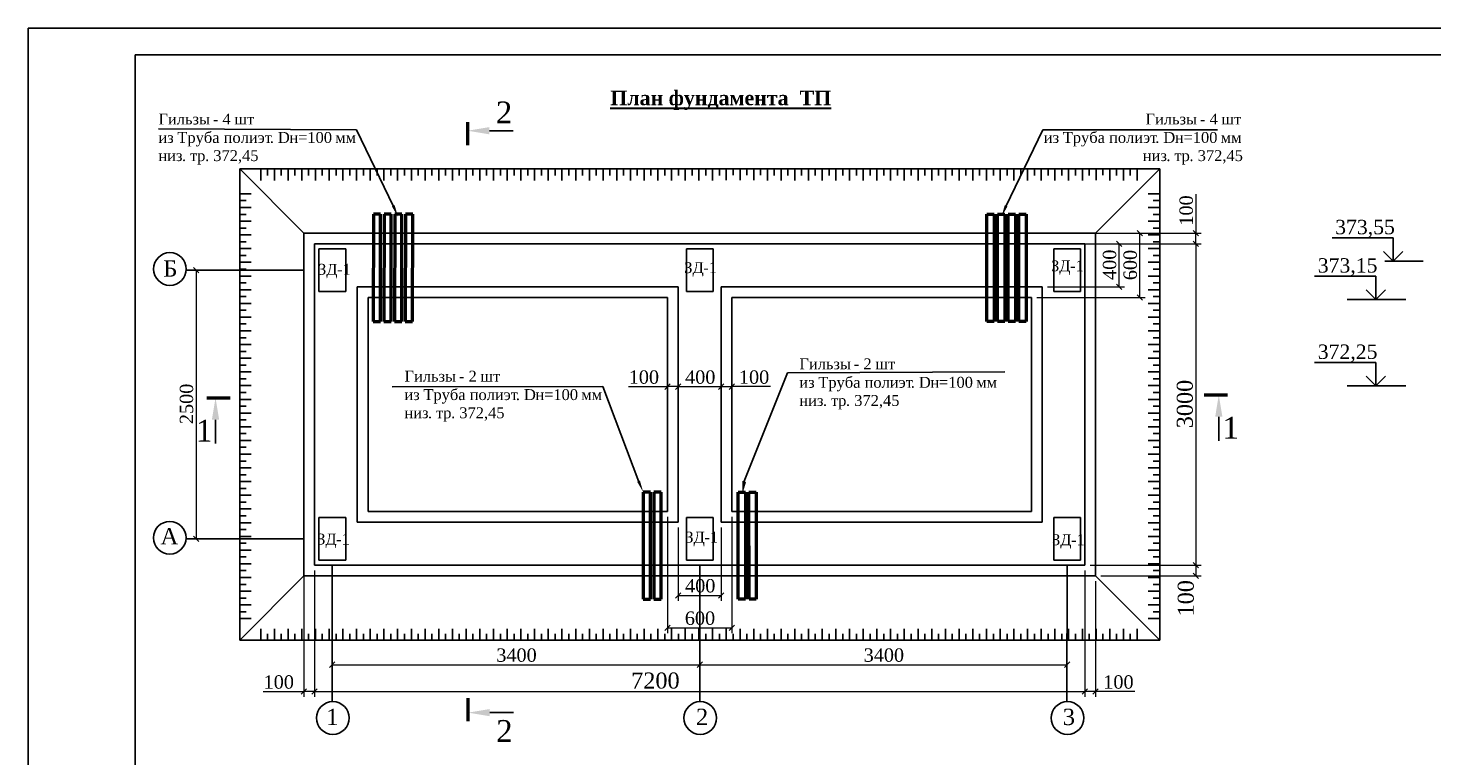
# Model space of a CAD drawing. Extents: x 352696 to 405256, y 4162769 to 4241487.
# Tile 16 of 149: x 403955 to 404217, y 4239389 to 4239525. Entities that reach past the tile are written whole.
import ezdxf

# ---------------------------------------------------------------- set-up
doc = ezdxf.new("R2010")
doc.units = 0
doc.header["$LTSCALE"] = 0.5
doc.header["$MEASUREMENT"] = 0
doc.layers.add('line', color=7, linetype='Continuous')
doc.layers.add('Линия 25', color=7, linetype='Continuous', lineweight=25)
doc.styles.add('MtXpl_Times_New_Roma', font='timesbd.ttf')
doc.styles.add('TIMES', font='times.ttf')

# ---------------------------------------------------------------- blocks, each defined once
blk = doc.blocks.new('А2-1')
at = {"lineweight": 25}
for points in [[(-7046659, 3124428), (-6987259, 3124428), (-6987259, 3082428), (-7046659, 3082428)], [(-7044659, 3123928), (-6987759, 3123928), (-6987759, 3082928), (-7044659, 3082928)]]:
    blk.add_lwpolyline(points, close=True, dxfattribs=at)

msp = doc.modelspace()

# ---------------------------------------------------------------- linework, layer by layer
at = {"color": 7}
for p, q in [((404016.452, 4239506.0533), (403979.4297, 4239506.2671)), ((404023.3668, 4239491.7258), (404016.452, 4239506.0533)), ((404041.2957, 4239505.9085), (404045.7571, 4239505.9085)), ((404137.8392, 4239491.7258), (404144.7541, 4239506.0533)), ((404144.7541, 4239506.0533), (404177.3967, 4239506.0533)), ((403998.5408, 4239498.7891), (403998.5408, 4239496.6364)), ((403999.8207, 4239498.7891), (403999.8207, 4239497.572)), ((404001.1006, 4239498.7891), (404001.1006, 4239496.6364)), ((404002.3805, 4239498.7891), (404002.3805, 4239497.572)), ((404003.6604, 4239498.7891), (404003.6604, 4239496.6364)), ((404004.9402, 4239498.7891), (404004.9402, 4239497.572)), ((404006.2201, 4239498.7891), (404006.2201, 4239496.6364)), ((404007.5, 4239498.7891), (404007.5, 4239497.572)), ((404008.7799, 4239498.7891), (404008.7799, 4239496.6364)), ((404010.0598, 4239498.7891), (404010.0598, 4239497.572)), ((404011.3397, 4239498.7891), (404011.3397, 4239496.6364)), ((404012.6196, 4239498.7891), (404012.6196, 4239497.572)), ((404013.8994, 4239498.7891), (404013.8994, 4239496.6364)), ((404015.1793, 4239498.7891), (404015.1793, 4239497.572)), ((404016.4592, 4239498.7891), (404016.4592, 4239496.6364)), ((404017.7391, 4239498.7891), (404017.7391, 4239497.572)), ((404019.019, 4239498.7891), (404019.019, 4239496.6364)), ((404020.2989, 4239498.7891), (404020.2989, 4239497.572)), ((404021.5787, 4239498.7891), (404021.5787, 4239496.6364)), ((404022.8586, 4239498.7891), (404022.8586, 4239497.572)), ((404024.1385, 4239498.7891), (404024.1385, 4239496.6364)), ((404025.4184, 4239498.7891), (404025.4184, 4239497.572)), ((404026.6983, 4239498.7891), (404026.6983, 4239496.6364)), ((404027.9782, 4239498.7891), (404027.9782, 4239497.572)), ((404029.2581, 4239498.7891), (404029.2581, 4239496.6364)), ((404030.5379, 4239498.7891), (404030.5379, 4239497.572)), ((404031.8178, 4239498.7891), (404031.8178, 4239496.6364)), ((404033.0977, 4239498.7891), (404033.0977, 4239497.572)), ((404034.3776, 4239498.7891), (404034.3776, 4239496.6364)), ((404035.6575, 4239498.7891), (404035.6575, 4239497.572)), ((404036.9374, 4239498.7891), (404036.9374, 4239496.6364)), ((404038.2173, 4239498.7891), (404038.2173, 4239497.572)), ((404039.4971, 4239498.7891), (404039.4971, 4239496.6364)), ((404040.777, 4239498.7891), (404040.777, 4239497.572)), ((404042.0569, 4239498.7891), (404042.0569, 4239496.6364)), ((404043.3368, 4239498.7891), (404043.3368, 4239497.572)), ((404044.6167, 4239498.7891), (404044.6167, 4239496.6364)), ((404045.8966, 4239498.7891), (404045.8966, 4239497.572)), ((404047.1765, 4239498.7891), (404047.1765, 4239496.6364)), ((404048.4563, 4239498.7891), (404048.4563, 4239497.572)), ((404049.7362, 4239498.7891), (404049.7362, 4239496.6364)), ((404051.0161, 4239498.7891), (404051.0161, 4239497.572)), ((404052.296, 4239498.7891), (404052.296, 4239496.6364)), ((404053.5759, 4239498.7891), (404053.5759, 4239497.572)), ((404054.8558, 4239498.7891), (404054.8558, 4239496.6364)), ((404056.1356, 4239498.7891), (404056.1356, 4239497.572)), ((404057.4155, 4239498.7891), (404057.4155, 4239496.6364)), ((404058.6954, 4239498.7891), (404058.6954, 4239497.572)), ((404059.9753, 4239498.7891), (404059.9753, 4239496.6364)), ((404061.2552, 4239498.7891), (404061.2552, 4239497.572)), ((404062.5351, 4239498.7891), (404062.5351, 4239496.6364)), ((404063.815, 4239498.7891), (404063.815, 4239497.572)), ((404065.0948, 4239498.7891), (404065.0948, 4239496.6364)), ((404066.3747, 4239498.7891), (404066.3747, 4239497.572)), ((404067.6546, 4239498.7891), (404067.6546, 4239496.6364)), ((404068.9345, 4239498.7891), (404068.9345, 4239497.572)), ((404070.2144, 4239498.7891), (404070.2144, 4239496.6364)), ((404071.4943, 4239498.7891), (404071.4943, 4239497.572)), ((404072.7742, 4239498.7891), (404072.7742, 4239496.6364)), ((404074.054, 4239498.7891), (404074.054, 4239497.572)), ((404075.3339, 4239498.7891), (404075.3339, 4239496.6364)), ((404076.6138, 4239498.7891), (404076.6138, 4239497.572)), ((404077.8937, 4239498.7891), (404077.8937, 4239496.6364)), ((404079.1736, 4239498.7891), (404079.1736, 4239497.572)), ((404080.4535, 4239498.7891), (404080.4535, 4239496.6364)), ((404081.7334, 4239498.7891), (404081.7334, 4239497.572)), ((404083.0132, 4239498.7891), (404083.0132, 4239496.6364)), ((404084.2931, 4239498.7891), (404084.2931, 4239497.572)), ((404085.573, 4239498.8108), (404085.573, 4239496.6582)), ((404086.8529, 4239498.8108), (404086.8529, 4239497.5938)), ((404088.1328, 4239498.8108), (404088.1328, 4239496.6582)), ((404089.4127, 4239498.8108), (404089.4127, 4239497.5938)), ((404090.6925, 4239498.8108), (404090.6925, 4239496.6582)), ((404091.9724, 4239498.8108), (404091.9724, 4239497.5938)), ((404093.2523, 4239498.7891), (404093.2523, 4239496.6364)), ((404094.5322, 4239498.7891), (404094.5322, 4239497.572)), ((404095.8121, 4239498.7891), (404095.8121, 4239496.6364)), ((404097.092, 4239498.7891), (404097.092, 4239497.572)), ((404098.3719, 4239498.7891), (404098.3719, 4239496.6364)), ((404099.6517, 4239498.7891), (404099.6517, 4239497.572)), ((404100.9316, 4239498.7891), (404100.9316, 4239496.6364)), ((404102.2115, 4239498.7891), (404102.2115, 4239497.572)), ((404103.4914, 4239498.7891), (404103.4914, 4239496.6364)), ((404104.7713, 4239498.7891), (404104.7713, 4239497.572)), ((404106.0512, 4239498.7891), (404106.0512, 4239496.6364)), ((404107.3311, 4239498.7891), (404107.3311, 4239497.572)), ((404108.6109, 4239498.7891), (404108.6109, 4239496.6364)), ((404109.8908, 4239498.7891), (404109.8908, 4239497.572)), ((404111.1707, 4239498.7891), (404111.1707, 4239496.6364)), ((404112.4506, 4239498.7891), (404112.4506, 4239497.572)), ((404113.7305, 4239498.7891), (404113.7305, 4239496.6364)), ((404115.0104, 4239498.7891), (404115.0104, 4239497.572)), ((404116.2903, 4239498.7891), (404116.2903, 4239496.6364)), ((404117.5701, 4239498.7891), (404117.5701, 4239497.572)), ((404118.85, 4239498.7891), (404118.85, 4239496.6364)), ((404120.1299, 4239498.7891), (404120.1299, 4239497.572)), ((404121.4098, 4239498.7891), (404121.4098, 4239496.6364)), ((404122.6897, 4239498.7891), (404122.6897, 4239497.572)), ((404123.9696, 4239498.7891), (404123.9696, 4239496.6364)), ((404125.2494, 4239498.7891), (404125.2494, 4239497.572)), ((404126.5293, 4239498.7891), (404126.5293, 4239496.6364)), ((404127.8092, 4239498.7891), (404127.8092, 4239497.572)), ((404129.0891, 4239498.7891), (404129.0891, 4239496.6364)), ((404130.369, 4239498.7891), (404130.369, 4239497.572)), ((404131.6489, 4239498.7891), (404131.6489, 4239496.6364)), ((404132.9288, 4239498.7891), (404132.9288, 4239497.572)), ((404134.2086, 4239498.7891), (404134.2086, 4239496.6364)), ((404135.4885, 4239498.7891), (404135.4885, 4239497.572)), ((404136.7684, 4239498.7891), (404136.7684, 4239496.6364)), ((404138.0483, 4239498.7891), (404138.0483, 4239497.572)), ((404139.3282, 4239498.7891), (404139.3282, 4239496.6364)), ((404140.6081, 4239498.7891), (404140.6081, 4239497.572)), ((404141.888, 4239498.7891), (404141.888, 4239496.6364)), ((404143.1678, 4239498.7891), (404143.1678, 4239497.572)), ((404144.4477, 4239498.7891), (404144.4477, 4239496.6364)), ((404145.7276, 4239498.7891), (404145.7276, 4239497.572)), ((404147.0075, 4239498.7891), (404147.0075, 4239496.6364)), ((404148.2874, 4239498.7891), (404148.2874, 4239497.572)), ((404149.5673, 4239498.7891), (404149.5673, 4239496.6364)), ((404150.8472, 4239498.7891), (404150.8472, 4239497.572)), ((404152.127, 4239498.7891), (404152.127, 4239496.6364)), ((404153.4069, 4239498.7891), (404153.4069, 4239497.572)), ((404154.6868, 4239498.8108), (404154.6868, 4239496.6582)), ((404155.9667, 4239498.8108), (404155.9667, 4239497.5938)), ((404157.2466, 4239498.8108), (404157.2466, 4239496.6582)), ((404157.2466, 4239498.7891), (404157.2466, 4239496.6364)), ((404158.5265, 4239498.8108), (404158.5265, 4239497.5938)), ((404158.5265, 4239498.7891), (404158.5265, 4239497.572)), ((404159.8063, 4239498.8108), (404159.8063, 4239496.6582)), ((404159.8063, 4239498.7891), (404159.8063, 4239496.6364)), ((404161.0862, 4239498.8108), (404161.0862, 4239497.5938)), ((404161.0862, 4239498.7891), (404161.0862, 4239497.572)), ((404162.3661, 4239498.7891), (404162.3661, 4239496.6364)), ((403994.6187, 4239494.131), (403996.7713, 4239494.131)), ((403994.6187, 4239492.8511), (403995.8357, 4239492.8511)), ((404166.5874, 4239494.131), (404164.4347, 4239494.131)), ((404166.5874, 4239492.8511), (404165.3703, 4239492.8511)), ((403994.6187, 4239491.5712), (403996.7713, 4239491.5712)), ((403994.6187, 4239490.2913), (403995.8357, 4239490.2913)), ((404166.5874, 4239491.5712), (404164.4347, 4239491.5712)), ((404166.5874, 4239490.2913), (404165.3703, 4239490.2913)), ((403994.6187, 4239489.0115), (403996.7713, 4239489.0115)), ((403994.6187, 4239487.7316), (403995.8357, 4239487.7316)), ((404166.5874, 4239489.0115), (404164.4347, 4239489.0115)), ((404166.5874, 4239487.7316), (404165.3703, 4239487.7316)), ((403994.6187, 4239486.4517), (403996.7713, 4239486.4517)), ((403994.6187, 4239485.1718), (403995.8357, 4239485.1718)), ((404166.5874, 4239486.4517), (404164.4347, 4239486.4517)), ((404166.5874, 4239485.1718), (404165.3703, 4239485.1718)), ((404210.2414, 4239485.9102), (404198.7952, 4239485.9102)), ((404210.2414, 4239481.5318), (404210.2414, 4239485.9102)), ((403994.6187, 4239483.8919), (403996.7713, 4239483.8919)), ((403994.6187, 4239482.612), (403995.8357, 4239482.612)), ((404166.5874, 4239483.8919), (404164.4347, 4239483.8919)), ((404166.5874, 4239482.612), (404165.3703, 4239482.612)), ((404208.4281, 4239483.3451), (404210.2414, 4239481.5318)), ((404210.2414, 4239481.5318), (404212.0547, 4239483.3451)), ((403994.6187, 4239481.3321), (403996.7713, 4239481.3321)), ((403994.6187, 4239480.0523), (403995.8357, 4239480.0523)), ((404166.5874, 4239481.3321), (404164.4347, 4239481.3321)), ((404166.5874, 4239480.0523), (404165.3703, 4239480.0523)), ((404215.8255, 4239481.5318), (404208.6851, 4239481.5318)), ((403994.6187, 4239478.7724), (403996.7713, 4239478.7724)), ((403994.6187, 4239477.4925), (403995.8357, 4239477.4925)), ((404166.5874, 4239478.7724), (404164.4347, 4239478.7724)), ((404166.5874, 4239477.4925), (404165.3703, 4239477.4925)), ((404206.9852, 4239478.7449), (404195.539, 4239478.7449)), ((404206.9852, 4239474.3665), (404206.9852, 4239478.7449)), ((403994.6187, 4239476.2126), (403996.7713, 4239476.2126)), ((403994.6187, 4239474.9327), (403995.8357, 4239474.9327)), ((404166.5874, 4239476.2126), (404164.4347, 4239476.2126)), ((404166.5874, 4239474.9327), (404165.3703, 4239474.9327)), ((404212.5693, 4239474.3665), (404201.6312, 4239474.3665)), ((404205.1719, 4239476.1798), (404206.9852, 4239474.3665)), ((404206.9852, 4239474.3665), (404208.7985, 4239476.1798)), ((403994.6187, 4239473.6528), (403996.7713, 4239473.6528)), ((403994.6187, 4239472.373), (403995.8357, 4239472.373)), ((404166.5874, 4239473.6528), (404164.4347, 4239473.6528)), ((404166.5874, 4239472.373), (404165.3703, 4239472.373)), ((403994.6187, 4239471.0931), (403996.7713, 4239471.0931)), ((403994.6187, 4239469.8132), (403995.8357, 4239469.8132)), ((404166.5874, 4239471.0931), (404164.4347, 4239471.0931)), ((404166.5874, 4239469.8132), (404165.3703, 4239469.8132)), ((403994.6187, 4239468.5333), (403996.7713, 4239468.5333)), ((403994.6187, 4239467.2534), (403995.8357, 4239467.2534)), ((404166.5874, 4239468.5333), (404164.4347, 4239468.5333)), ((404166.5874, 4239467.2534), (404165.3703, 4239467.2534)), ((403994.6187, 4239465.9735), (403996.7713, 4239465.9735)), ((403994.6187, 4239464.6936), (403995.8357, 4239464.6936)), ((404166.5874, 4239465.9735), (404164.4347, 4239465.9735)), ((404166.5874, 4239464.6936), (404165.3703, 4239464.6936)), ((403994.6187, 4239463.4138), (403996.7713, 4239463.4138)), ((403994.6187, 4239462.1339), (403995.8357, 4239462.1339)), ((404166.5874, 4239463.4138), (404164.4347, 4239463.4138)), ((404166.5874, 4239462.1339), (404165.3703, 4239462.1339)), ((404206.9852, 4239462.6232), (404195.539, 4239462.6232)), ((404206.9852, 4239458.2447), (404206.9852, 4239462.6232)), ((403994.6187, 4239460.854), (403996.7713, 4239460.854)), ((403994.6187, 4239459.5741), (403995.8357, 4239459.5741)), ((404088.8117, 4239440.1476), (404097.0236, 4239460.656)), ((404097.0236, 4239460.656), (404137.6545, 4239460.9036)), ((404166.5874, 4239460.854), (404164.4347, 4239460.854)), ((404166.5874, 4239459.5741), (404165.3703, 4239459.5741)), ((404205.1719, 4239460.058), (404206.9852, 4239458.2447)), ((404206.9852, 4239458.2447), (404208.7985, 4239460.058)), ((403994.6187, 4239458.2942), (403996.7713, 4239458.2942)), ((403994.6187, 4239457.0143), (403995.8357, 4239457.0143)), ((404062.4658, 4239458.1031), (404023.0959, 4239458.1007)), ((404069.2033, 4239440.2989), (404062.4658, 4239458.1031)), ((404166.5874, 4239458.2942), (404164.4347, 4239458.2942)), ((404166.5874, 4239457.0143), (404165.3703, 4239457.0143)), ((404212.5693, 4239458.2447), (404201.6312, 4239458.2447)), ((403994.6187, 4239455.7344), (403996.7713, 4239455.7344)), ((403994.6187, 4239454.4546), (403995.8357, 4239454.4546)), ((404166.5874, 4239455.7344), (404164.4347, 4239455.7344)), ((404166.5874, 4239454.4546), (404165.3703, 4239454.4546)), ((403990.095, 4239451.9325), (403990.095, 4239447.4711)), ((403994.6187, 4239453.1747), (403996.7713, 4239453.1747)), ((403994.6187, 4239451.8948), (403995.8357, 4239451.8948)), ((404166.5874, 4239453.1747), (404164.4347, 4239453.1747)), ((404166.5874, 4239451.8948), (404165.3703, 4239451.8948)), ((404177.6309, 4239452.4691), (404177.6309, 4239448.0076)), ((403994.6187, 4239450.6149), (403996.7713, 4239450.6149)), ((403994.6187, 4239449.335), (403995.8357, 4239449.335)), ((404166.5874, 4239450.6149), (404164.4347, 4239450.6149)), ((404166.5874, 4239449.335), (404165.3703, 4239449.335)), ((403994.6187, 4239448.0551), (403996.7713, 4239448.0551)), ((403994.6187, 4239446.7752), (403995.8357, 4239446.7752)), ((404166.5874, 4239448.0551), (404164.4347, 4239448.0551)), ((404166.5874, 4239446.7752), (404165.3703, 4239446.7752)), ((403994.6187, 4239445.4954), (403996.7713, 4239445.4954)), ((403994.6187, 4239444.2155), (403995.8357, 4239444.2155)), ((403994.6187, 4239442.9356), (403996.7713, 4239442.9356)), ((404166.5874, 4239445.4954), (404164.4347, 4239445.4954)), ((404166.5874, 4239442.9356), (404164.4347, 4239442.9356)), ((404166.5874, 4239444.2155), (404165.3703, 4239444.2155)), ((403994.6187, 4239441.6557), (403995.8357, 4239441.6557)), ((403994.6187, 4239440.3758), (403996.7713, 4239440.3758)), ((404166.5874, 4239440.3758), (404164.4347, 4239440.3758)), ((404166.5874, 4239441.6557), (404165.3703, 4239441.6557)), ((403994.6187, 4239439.0959), (403995.8357, 4239439.0959)), ((403994.6187, 4239437.816), (403996.7713, 4239437.816)), ((404166.5874, 4239437.816), (404164.4347, 4239437.816)), ((404166.5874, 4239439.0959), (404165.3703, 4239439.0959)), ((403994.6187, 4239436.5362), (403995.8357, 4239436.5362)), ((403994.6187, 4239435.2563), (403996.7713, 4239435.2563)), ((404166.5874, 4239435.2563), (404164.4347, 4239435.2563)), ((404166.5874, 4239436.5362), (404165.3703, 4239436.5362)), ((403994.6187, 4239433.9764), (403995.8357, 4239433.9764)), ((403994.6187, 4239432.6965), (403996.7713, 4239432.6965)), ((404166.5874, 4239432.6965), (404164.4347, 4239432.6965)), ((404166.5874, 4239433.9764), (404165.3703, 4239433.9764)), ((403994.6187, 4239431.4166), (403995.8357, 4239431.4166)), ((403994.6187, 4239430.1367), (403996.7713, 4239430.1367)), ((404166.5874, 4239430.1367), (404164.4347, 4239430.1367)), ((404166.5874, 4239431.4166), (404165.3703, 4239431.4166)), ((403994.6187, 4239428.8569), (403995.8357, 4239428.8569)), ((403994.6187, 4239427.577), (403996.7713, 4239427.577)), ((404166.5874, 4239427.577), (404164.4347, 4239427.577)), ((404166.5874, 4239428.8569), (404165.3703, 4239428.8569)), ((403994.6187, 4239426.2971), (403995.8357, 4239426.2971)), ((403994.6187, 4239425.0172), (403996.7713, 4239425.0172)), ((404166.5874, 4239425.0172), (404164.4347, 4239425.0172)), ((404166.5874, 4239426.2971), (404165.3703, 4239426.2971)), ((403994.6187, 4239423.7373), (403995.8357, 4239423.7373)), ((403994.6187, 4239422.4574), (403996.7713, 4239422.4574)), ((404166.5874, 4239422.4574), (404164.4347, 4239422.4574)), ((404166.5874, 4239423.7373), (404165.3703, 4239423.7373)), ((403994.6187, 4239421.1775), (403995.8357, 4239421.1775)), ((403994.6187, 4239419.8977), (403996.7713, 4239419.8977)), ((404166.5874, 4239419.8977), (404164.4347, 4239419.8977)), ((404166.5874, 4239421.1775), (404165.3703, 4239421.1775)), ((403994.6187, 4239418.6178), (403995.8357, 4239418.6178)), ((403994.6187, 4239417.3379), (403996.7713, 4239417.3379)), ((404166.5874, 4239417.3379), (404164.4347, 4239417.3379)), ((404166.5874, 4239418.6178), (404165.3703, 4239418.6178)), ((403994.6187, 4239416.058), (403995.8357, 4239416.058)), ((403994.6187, 4239414.7781), (403996.7713, 4239414.7781)), ((404166.5874, 4239414.7781), (404164.4347, 4239414.7781)), ((404166.5874, 4239416.058), (404165.3703, 4239416.058)), ((403998.5408, 4239410.7459), (403998.5408, 4239412.8986)), ((403999.8207, 4239410.7459), (403999.8207, 4239411.963)), ((404001.1006, 4239410.7459), (404001.1006, 4239412.8986)), ((404002.3805, 4239410.7459), (404002.3805, 4239411.963)), ((404003.6604, 4239410.7459), (404003.6604, 4239412.8986)), ((404004.9402, 4239410.7459), (404004.9402, 4239411.963)), ((404006.2201, 4239410.7459), (404006.2201, 4239412.8986)), ((404007.5, 4239410.7459), (404007.5, 4239411.963)), ((404008.7799, 4239410.7459), (404008.7799, 4239412.8986)), ((404010.0598, 4239410.7459), (404010.0598, 4239411.963)), ((404011.3397, 4239410.7459), (404011.3397, 4239412.8986)), ((404012.6196, 4239410.7459), (404012.6196, 4239411.963)), ((404013.8994, 4239410.7459), (404013.8994, 4239412.8986)), ((404015.1793, 4239410.7459), (404015.1793, 4239411.963)), ((404016.4592, 4239410.7459), (404016.4592, 4239412.8986)), ((404017.7391, 4239410.7459), (404017.7391, 4239411.963)), ((404019.019, 4239410.7459), (404019.019, 4239412.8986)), ((404020.2989, 4239410.7459), (404020.2989, 4239411.963)), ((404021.5787, 4239410.7459), (404021.5787, 4239412.8986)), ((404022.8586, 4239410.7459), (404022.8586, 4239411.963)), ((404024.1385, 4239410.7459), (404024.1385, 4239412.8986)), ((404025.4184, 4239410.7459), (404025.4184, 4239411.963)), ((404026.6983, 4239410.7459), (404026.6983, 4239412.8986)), ((404027.9782, 4239410.7459), (404027.9782, 4239411.963)), ((404029.2581, 4239410.7459), (404029.2581, 4239412.8986)), ((404030.5379, 4239410.7459), (404030.5379, 4239411.963)), ((404031.8178, 4239410.7459), (404031.8178, 4239412.8986)), ((404033.0977, 4239410.7459), (404033.0977, 4239411.963)), ((404034.3776, 4239410.7459), (404034.3776, 4239412.8986)), ((404035.6575, 4239410.7459), (404035.6575, 4239411.963)), ((404036.9374, 4239410.7459), (404036.9374, 4239412.8986)), ((404038.2173, 4239410.7459), (404038.2173, 4239411.963)), ((404039.4971, 4239410.7459), (404039.4971, 4239412.8986)), ((404040.777, 4239410.7459), (404040.777, 4239411.963)), ((404042.0569, 4239410.7459), (404042.0569, 4239412.8986)), ((404043.3368, 4239410.7459), (404043.3368, 4239411.963)), ((404044.6167, 4239410.7459), (404044.6167, 4239412.8986)), ((404045.8966, 4239410.7459), (404045.8966, 4239411.963)), ((404047.1765, 4239410.7459), (404047.1765, 4239412.8986)), ((404048.4563, 4239410.7459), (404048.4563, 4239411.963)), ((404049.7362, 4239410.7459), (404049.7362, 4239412.8986)), ((404051.0161, 4239410.7459), (404051.0161, 4239411.963)), ((404052.296, 4239410.7459), (404052.296, 4239412.8986)), ((404053.5759, 4239410.7459), (404053.5759, 4239411.963)), ((404054.8558, 4239410.7459), (404054.8558, 4239412.8986)), ((404056.1356, 4239410.7459), (404056.1356, 4239411.963)), ((404057.4155, 4239410.7459), (404057.4155, 4239412.8986)), ((404058.6954, 4239410.7459), (404058.6954, 4239411.963)), ((404059.9753, 4239410.7459), (404059.9753, 4239412.8986)), ((404061.2552, 4239410.7459), (404061.2552, 4239411.963)), ((404062.5351, 4239410.7459), (404062.5351, 4239412.8986)), ((404063.815, 4239410.7459), (404063.815, 4239411.963)), ((404065.0948, 4239410.7459), (404065.0948, 4239412.8986)), ((404066.3747, 4239410.7459), (404066.3747, 4239411.963)), ((404067.6546, 4239410.7459), (404067.6546, 4239412.8986)), ((404068.9345, 4239410.7459), (404068.9345, 4239411.963)), ((404070.2144, 4239410.7459), (404070.2144, 4239412.8986)), ((404071.4943, 4239410.7459), (404071.4943, 4239411.963)), ((404072.7742, 4239410.7459), (404072.7742, 4239412.8986)), ((404074.054, 4239410.7459), (404074.054, 4239411.963)), ((404075.3339, 4239410.7459), (404075.3339, 4239412.8986)), ((404076.6138, 4239410.7459), (404076.6138, 4239411.963)), ((404077.8937, 4239410.7459), (404077.8937, 4239412.8986)), ((404079.1736, 4239410.7459), (404079.1736, 4239411.963)), ((404080.4535, 4239410.7459), (404080.4535, 4239412.8986)), ((404081.7334, 4239410.7459), (404081.7334, 4239411.963)), ((404083.0132, 4239410.7459), (404083.0132, 4239412.8986)), ((404084.2931, 4239410.7459), (404084.2931, 4239411.963)), ((404085.573, 4239410.7242), (404085.573, 4239412.8769)), ((404086.8529, 4239410.7242), (404086.8529, 4239411.9413)), ((404088.1328, 4239410.7242), (404088.1328, 4239412.8769)), ((404089.4127, 4239410.7242), (404089.4127, 4239411.9413)), ((404090.6925, 4239410.7242), (404090.6925, 4239412.8769)), ((404091.9724, 4239410.7242), (404091.9724, 4239411.9413)), ((404093.2523, 4239410.7459), (404093.2523, 4239412.8986)), ((404094.5322, 4239410.7459), (404094.5322, 4239411.963)), ((404095.8121, 4239410.7459), (404095.8121, 4239412.8986)), ((404097.092, 4239410.7459), (404097.092, 4239411.963)), ((404098.3719, 4239410.7459), (404098.3719, 4239412.8986)), ((404099.6517, 4239410.7459), (404099.6517, 4239411.963)), ((404100.9316, 4239410.7459), (404100.9316, 4239412.8986)), ((404102.2115, 4239410.7459), (404102.2115, 4239411.963)), ((404103.4914, 4239410.7459), (404103.4914, 4239412.8986)), ((404104.7713, 4239410.7459), (404104.7713, 4239411.963)), ((404106.0512, 4239410.7459), (404106.0512, 4239412.8986)), ((404107.3311, 4239410.7459), (404107.3311, 4239411.963)), ((404108.6109, 4239410.7459), (404108.6109, 4239412.8986)), ((404109.8908, 4239410.7459), (404109.8908, 4239411.963)), ((404111.1707, 4239410.7459), (404111.1707, 4239412.8986)), ((404112.4506, 4239410.7459), (404112.4506, 4239411.963)), ((404113.7305, 4239410.7459), (404113.7305, 4239412.8986)), ((404115.0104, 4239410.7459), (404115.0104, 4239411.963)), ((404116.2903, 4239410.7459), (404116.2903, 4239412.8986)), ((404117.5701, 4239410.7459), (404117.5701, 4239411.963)), ((404118.85, 4239410.7459), (404118.85, 4239412.8986)), ((404120.1299, 4239410.7459), (404120.1299, 4239411.963)), ((404121.4098, 4239410.7459), (404121.4098, 4239412.8986)), ((404122.6897, 4239410.7459), (404122.6897, 4239411.963)), ((404123.9696, 4239410.7459), (404123.9696, 4239412.8986)), ((404125.2494, 4239410.7459), (404125.2494, 4239411.963)), ((404126.5293, 4239410.7459), (404126.5293, 4239412.8986)), ((404127.8092, 4239410.7459), (404127.8092, 4239411.963)), ((404129.0891, 4239410.7459), (404129.0891, 4239412.8986)), ((404130.369, 4239410.7459), (404130.369, 4239411.963)), ((404131.6489, 4239410.7459), (404131.6489, 4239412.8986)), ((404132.9288, 4239410.7459), (404132.9288, 4239411.963)), ((404134.2086, 4239410.7459), (404134.2086, 4239412.8986)), ((404135.4885, 4239410.7459), (404135.4885, 4239411.963)), ((404136.7684, 4239410.7459), (404136.7684, 4239412.8986)), ((404138.0483, 4239410.7459), (404138.0483, 4239411.963)), ((404139.3282, 4239410.7459), (404139.3282, 4239412.8986)), ((404140.6081, 4239410.7459), (404140.6081, 4239411.963)), ((404141.888, 4239410.7459), (404141.888, 4239412.8986)), ((404143.1678, 4239410.7459), (404143.1678, 4239411.963)), ((404144.4477, 4239410.7459), (404144.4477, 4239412.8986)), ((404145.7276, 4239410.7459), (404145.7276, 4239411.963)), ((404147.0075, 4239410.7459), (404147.0075, 4239412.8986)), ((404148.2874, 4239410.7459), (404148.2874, 4239411.963)), ((404149.5673, 4239410.7459), (404149.5673, 4239412.8986)), ((404150.8472, 4239410.7459), (404150.8472, 4239411.963)), ((404152.127, 4239410.7459), (404152.127, 4239412.8986)), ((404153.4069, 4239410.7459), (404153.4069, 4239411.963)), ((404154.6868, 4239410.7242), (404154.6868, 4239412.8769)), ((404155.9667, 4239410.7242), (404155.9667, 4239411.9413)), ((404157.2466, 4239410.7459), (404157.2466, 4239412.8986)), ((404157.2466, 4239410.7242), (404157.2466, 4239412.8769)), ((404158.5265, 4239410.7459), (404158.5265, 4239411.963)), ((404158.5265, 4239410.7242), (404158.5265, 4239411.9413)), ((404159.8063, 4239410.7459), (404159.8063, 4239412.8986)), ((404159.8063, 4239410.7242), (404159.8063, 4239412.8769)), ((404161.0862, 4239410.7459), (404161.0862, 4239411.963)), ((404161.0862, 4239410.7242), (404161.0862, 4239411.9413)), ((404162.3661, 4239410.7459), (404162.3661, 4239412.8986)), ((404041.3642, 4239397.2134), (404045.8257, 4239397.2134))]:
    msp.add_line(p, q, dxfattribs=at)
at = {"color": 7, "lineweight": 50}
for p, q in [((404037.2245, 4239507.5297), (404037.2245, 4239503.1893)), ((403988.4737, 4239456.0037), (403992.8142, 4239456.0037)), ((404179.2521, 4239456.5403), (404174.9117, 4239456.5403)), ((404037.293, 4239395.5922), (404037.293, 4239399.9326))]:
    msp.add_line(p, q, dxfattribs=at)
at = {"color": 7, "lineweight": 15}
for p, q in [((404173.3232, 4239494.0817), (404173.3232, 4239486.7716)), ((404162.8553, 4239474.7716), (404162.8553, 4239486.7716)), ((404173.3232, 4239484.7716), (404173.3232, 4239486.7716)), ((404158.9984, 4239476.7716), (404158.9984, 4239484.7716)), ((404173.3232, 4239484.7716), (404173.3232, 4239424.7727)), ((404173.3232, 4239424.7716), (404173.3232, 4239422.7716)), ((404076.603, 4239419.1202), (404084.603, 4239419.1202)), ((404074.603, 4239413.0706), (404086.603, 4239413.0706)), ((404011.9244, 4239406.1726), (404080.6425, 4239406.1726)), ((404080.6425, 4239406.1726), (404149.2581, 4239406.1726)), ((403999.0192, 4239401.146), (404006.603, 4239401.146)), ((404008.603, 4239401.146), (404006.603, 4239401.146)), ((404008.603, 4239401.146), (404152.603, 4239401.146)), ((404154.603, 4239401.146), (404152.603, 4239401.146)), ((404161.9456, 4239401.146), (404154.603, 4239401.146))]:
    msp.add_line(p, q, dxfattribs=at)
at = {"color": 7, "lineweight": 18}
for p, q in [((404143.603, 4239486.7716), (404163.8553, 4239486.7716)), ((404155.603, 4239486.7716), (404174.3232, 4239486.7716)), ((404145.603, 4239484.7716), (404159.9984, 4239484.7716)), ((404155.603, 4239484.7716), (404174.3232, 4239484.7716)), ((404155.603, 4239484.7716), (404174.3232, 4239484.7716)), ((404143.603, 4239474.7716), (404163.8553, 4239474.7716)), ((404145.603, 4239476.7716), (404159.9984, 4239476.7716)), ((404074.603, 4239433.7716), (404074.603, 4239412.0706)), ((404086.603, 4239433.7716), (404086.603, 4239412.0706)), ((404076.603, 4239431.7716), (404076.603, 4239418.1202)), ((404084.603, 4239431.7716), (404084.603, 4239418.1202)), ((404153.603, 4239424.7727), (404174.3232, 4239424.7727)), ((404153.603, 4239424.7716), (404174.3232, 4239424.7716)), ((404006.603, 4239423.7716), (404006.603, 4239400.146)), ((404008.603, 4239423.7716), (404008.603, 4239400.146)), ((404008.603, 4239423.7716), (404008.603, 4239400.146)), ((404152.603, 4239423.7727), (404152.603, 4239400.146)), ((404152.603, 4239423.7716), (404152.603, 4239400.146)), ((404155.603, 4239422.7716), (404174.3232, 4239422.7716)), ((404154.603, 4239421.7716), (404154.603, 4239400.146)), ((404011.9244, 4239406.3648), (404011.9244, 4239407.1726)), ((404080.6425, 4239406.3648), (404080.6425, 4239407.1726)), ((404080.6425, 4239406.3648), (404080.6425, 4239407.1726)), ((404149.2581, 4239407.0753), (404149.2581, 4239407.1726))]:
    msp.add_line(p, q, dxfattribs=at)
at = {"color": 0, "linetype": 'ByBlock'}
for p, q in [((404159.4984, 4239484.2716), (404158.4984, 4239485.2716)), ((404163.3553, 4239486.2716), (404162.3553, 4239487.2716)), ((404173.8232, 4239486.2716), (404172.8232, 4239487.2716)), ((404173.8232, 4239484.2716), (404172.8232, 4239485.2716)), ((404172.8232, 4239485.2716), (404173.8232, 4239484.2716)), ((403986.9547, 4239479.3712), (403985.9547, 4239480.3712)), ((404158.4984, 4239477.2716), (404159.4984, 4239476.2716)), ((404162.3553, 4239475.2716), (404163.3553, 4239474.2716)), ((404075.103, 4239458.6031), (404074.103, 4239457.6031)), ((404076.103, 4239457.6031), (404077.103, 4239458.6031)), ((404077.103, 4239458.6031), (404076.103, 4239457.6031)), ((404084.103, 4239457.6031), (404085.103, 4239458.6031)), ((404085.103, 4239458.6031), (404084.103, 4239457.6031)), ((404086.103, 4239457.6031), (404087.103, 4239458.6031)), ((403985.9547, 4239430.1721), (403986.9547, 4239429.1721)), ((404172.8232, 4239425.2727), (404173.8232, 4239424.2727)), ((404173.8232, 4239424.2716), (404172.8232, 4239425.2716)), ((404172.8232, 4239423.2716), (404173.8232, 4239422.2716)), ((404077.103, 4239419.6202), (404076.103, 4239418.6202)), ((404084.103, 4239418.6202), (404085.103, 4239419.6202)), ((404075.103, 4239413.5706), (404074.103, 4239412.5706)), ((404086.103, 4239412.5706), (404087.103, 4239413.5706)), ((404012.4244, 4239406.6726), (404011.4244, 4239405.6726)), ((404080.1425, 4239405.6726), (404081.1425, 4239406.6726)), ((404081.1425, 4239406.6726), (404080.1425, 4239405.6726)), ((404148.7581, 4239405.6726), (404149.7581, 4239406.6726)), ((404007.103, 4239401.646), (404006.103, 4239400.646)), ((404009.103, 4239401.646), (404008.103, 4239400.646)), ((404008.103, 4239400.646), (404009.103, 4239401.646)), ((404152.103, 4239400.646), (404153.103, 4239401.646)), ((404153.103, 4239401.646), (404152.103, 4239400.646)), ((404154.103, 4239400.646), (404155.103, 4239401.646))]:
    msp.add_line(p, q, dxfattribs=at)
at = {"color": 7}
for centre in [(403981.5672, 4239480.0799), (403981.5447, 4239429.8807), (404012.0206, 4239396.2131), (404080.6993, 4239396.2131), (404149.3492, 4239396.2131)]:
    msp.add_circle(centre, 3.0534, dxfattribs=at)
for points in [[(404041.2957, 4239506.587), (404037.2245, 4239505.9085), (404041.2957, 4239505.23)], [(404023.5813, 4239492.0037), (404024.2093, 4239489.8188), (404023.0693, 4239491.7699)], [(404137.6248, 4239492.0037), (404136.9968, 4239489.8188), (404138.1367, 4239491.7699)], [(403989.4164, 4239451.9325), (403990.095, 4239456.0037), (403990.7735, 4239451.9325)], [(404178.3095, 4239452.4691), (404177.6309, 4239456.5403), (404176.9524, 4239452.4691)], [(404069.4177, 4239440.5768), (404070.0457, 4239438.392), (404068.9058, 4239440.343)], [(404089.2664, 4239440.3071), (404088.6021, 4239438.0774), (404088.5408, 4239440.5142)], [(404041.3642, 4239396.5349), (404037.293, 4239397.2134), (404041.3642, 4239397.8919)]]:
    msp.add_solid(points, dxfattribs=at)
at = {"layer": 'line', "color": 7}
for p, q in [((403994.6094, 4239498.7674), (404166.6004, 4239498.7674)), ((403994.6094, 4239410.7677), (403994.6094, 4239498.7674)), ((404006.603, 4239486.7716), (403994.6094, 4239498.7674)), ((404154.603, 4239486.7716), (404166.6004, 4239498.7674)), ((404166.6004, 4239498.7674), (404166.6004, 4239410.7677)), ((404006.603, 4239486.7716), (404154.603, 4239486.7716)), ((404006.603, 4239422.7716), (404006.603, 4239486.7716)), ((404154.603, 4239422.7716), (404154.603, 4239486.7716)), ((404008.603, 4239424.7716), (404008.603, 4239484.7716)), ((404008.603, 4239484.7716), (404152.603, 4239484.7716)), ((404009.4276, 4239483.8755), (404014.4294, 4239483.8755)), ((404009.4276, 4239475.8668), (404009.4276, 4239483.8755)), ((404014.4294, 4239483.8755), (404014.4294, 4239475.8668)), ((404078.1416, 4239483.8755), (404083.1435, 4239483.8755)), ((404078.1416, 4239475.8668), (404078.1416, 4239483.8755)), ((404083.1435, 4239483.8755), (404083.1435, 4239475.8668)), ((404151.7785, 4239483.8755), (404146.7766, 4239483.8755)), ((404146.7766, 4239483.8755), (404146.7766, 4239475.8668)), ((404151.7785, 4239475.8668), (404151.7785, 4239483.8755)), ((404152.603, 4239424.7716), (404152.603, 4239484.7716)), ((404006.603, 4239479.8712), (403984.6135, 4239479.8712)), ((404014.4294, 4239475.8668), (404009.4276, 4239475.8668)), ((404016.603, 4239432.7716), (404016.603, 4239476.7716)), ((404016.603, 4239476.7716), (404076.603, 4239476.7716)), ((404018.603, 4239474.7716), (404074.603, 4239474.7716)), ((404018.603, 4239434.7716), (404018.603, 4239474.7716)), ((404074.603, 4239474.7716), (404074.603, 4239434.7716)), ((404076.603, 4239476.7716), (404076.603, 4239432.7716)), ((404083.1435, 4239475.8668), (404078.1416, 4239475.8668)), ((404084.603, 4239476.7716), (404144.603, 4239476.7716)), ((404084.603, 4239476.7716), (404084.603, 4239432.7716)), ((404086.603, 4239474.7716), (404142.603, 4239474.7716)), ((404086.603, 4239474.7716), (404086.603, 4239434.7716)), ((404142.603, 4239434.7716), (404142.603, 4239474.7716)), ((404144.603, 4239432.7716), (404144.603, 4239476.7716)), ((404146.7766, 4239475.8668), (404151.7785, 4239475.8668)), ((404014.4294, 4239433.6764), (404009.4276, 4239433.6764)), ((404009.4276, 4239433.6764), (404009.4276, 4239425.6677)), ((404014.4294, 4239425.6677), (404014.4294, 4239433.6764)), ((404016.603, 4239432.7716), (404076.603, 4239432.7716)), ((404018.603, 4239434.7716), (404074.603, 4239434.7716)), ((404083.1435, 4239433.6764), (404078.1416, 4239433.6764)), ((404078.1416, 4239433.6764), (404078.1416, 4239425.6677)), ((404083.1435, 4239425.6677), (404083.1435, 4239433.6764)), ((404084.603, 4239432.7716), (404144.603, 4239432.7716)), ((404086.603, 4239434.7716), (404142.603, 4239434.7716)), ((404146.7766, 4239425.6677), (404146.7766, 4239433.6764)), ((404146.7766, 4239433.6764), (404151.7785, 4239433.6764)), ((404151.7785, 4239433.6764), (404151.7785, 4239425.6677)), ((404006.603, 4239429.6721), (403984.5909, 4239429.6721)), ((404008.603, 4239424.7716), (404152.603, 4239424.7716)), ((404009.4276, 4239425.6677), (404014.4294, 4239425.6677)), ((404011.9244, 4239399.265), (404011.9244, 4239424.7716)), ((404078.1416, 4239425.6677), (404083.1435, 4239425.6677)), ((404080.6425, 4239424.7716), (404080.6425, 4239410.7677)), ((404080.6425, 4239424.7716), (404080.6425, 4239399.266)), ((404151.7785, 4239425.6677), (404146.7766, 4239425.6677)), ((404149.251, 4239399.2649), (404149.2775, 4239424.7716)), ((404006.603, 4239422.7716), (403994.6094, 4239410.7677)), ((404006.603, 4239422.7716), (404154.603, 4239422.7716)), ((404166.6004, 4239410.7677), (404154.603, 4239422.7716)), ((404166.6004, 4239410.7677), (403994.6094, 4239410.7677))]:
    msp.add_line(p, q, dxfattribs=at)
at = {"layer": 'line', "color": 7, "lineweight": 18}
for p, q in [((404005.603, 4239479.8712), (403985.4547, 4239479.8712)), ((404005.603, 4239429.6721), (403985.4547, 4239429.6721))]:
    msp.add_line(p, q, dxfattribs=at)
at = {"layer": 'line', "color": 7, "lineweight": 15}
for p, q in [((403986.4547, 4239479.8712), (403986.4547, 4239429.6721)), ((404067.2697, 4239458.1031), (404074.603, 4239458.1031)), ((404076.603, 4239458.1031), (404074.603, 4239458.1031)), ((404076.603, 4239458.1031), (404084.603, 4239458.1031)), ((404084.603, 4239458.1031), (404086.603, 4239458.1031)), ((404093.8386, 4239458.1031), (404086.603, 4239458.1031))]:
    msp.add_line(p, q, dxfattribs=at)
at = {"layer": 'Линия 25', "color": 7, "lineweight": 50, "ltscale": 50}
for p, q in [((404019.5968, 4239490.2982), (404019.5815, 4239470.2969)), ((404020.9538, 4239490.2982), (404019.5968, 4239490.2982)), ((404020.9385, 4239470.2969), (404020.9538, 4239490.2982)), ((404021.5947, 4239490.2982), (404021.5794, 4239470.2969)), ((404022.9517, 4239490.2982), (404021.5947, 4239490.2982)), ((404022.9364, 4239470.2969), (404022.9517, 4239490.2982)), ((404023.5926, 4239490.2982), (404023.5773, 4239470.2969)), ((404024.9497, 4239490.2982), (404023.5926, 4239490.2982)), ((404024.9343, 4239470.2969), (404024.9497, 4239490.2982)), ((404025.5905, 4239490.2982), (404025.5752, 4239470.2969)), ((404026.9476, 4239490.2982), (404025.5905, 4239490.2982)), ((404026.9323, 4239470.2969), (404026.9476, 4239490.2982)), ((404134.2738, 4239470.2969), (404134.2585, 4239490.2982)), ((404134.2585, 4239490.2982), (404135.6155, 4239490.2982)), ((404135.6155, 4239490.2982), (404135.6308, 4239470.2969)), ((404136.2717, 4239470.2969), (404136.2564, 4239490.2982)), ((404136.2564, 4239490.2982), (404137.6134, 4239490.2982)), ((404137.6134, 4239490.2982), (404137.6288, 4239470.2969)), ((404138.2696, 4239470.2969), (404138.2543, 4239490.2982)), ((404138.2543, 4239490.2982), (404139.6114, 4239490.2982)), ((404139.6114, 4239490.2982), (404139.6267, 4239470.2969)), ((404140.2675, 4239470.2969), (404140.2522, 4239490.2982)), ((404140.2522, 4239490.2982), (404141.6093, 4239490.2982)), ((404141.6093, 4239490.2982), (404141.6246, 4239470.2969)), ((404019.5815, 4239470.2969), (404020.9385, 4239470.2969)), ((404021.5794, 4239470.2969), (404022.9364, 4239470.2969)), ((404023.5773, 4239470.2969), (404024.9343, 4239470.2969)), ((404025.5752, 4239470.2969), (404026.9323, 4239470.2969)), ((404135.6308, 4239470.2969), (404134.2738, 4239470.2969)), ((404137.6288, 4239470.2969), (404136.2717, 4239470.2969)), ((404139.6267, 4239470.2969), (404138.2696, 4239470.2969)), ((404141.6246, 4239470.2969), (404140.2675, 4239470.2969)), ((404070.0457, 4239438.392), (404070.0304, 4239418.393)), ((404071.4028, 4239438.392), (404070.0457, 4239438.392)), ((404071.3874, 4239418.393), (404071.4028, 4239438.392)), ((404072.0436, 4239438.392), (404072.0283, 4239418.393)), ((404073.4007, 4239438.392), (404072.0436, 4239438.392)), ((404073.3854, 4239418.393), (404073.4007, 4239438.392)), ((404087.8207, 4239418.393), (404087.8054, 4239438.392)), ((404087.8054, 4239438.392), (404089.1624, 4239438.392)), ((404089.1624, 4239438.392), (404089.1777, 4239418.393)), ((404089.8186, 4239418.393), (404089.8033, 4239438.392)), ((404089.8033, 4239438.392), (404091.1603, 4239438.392)), ((404091.1603, 4239438.392), (404091.1757, 4239418.393)), ((404070.0304, 4239418.393), (404071.3874, 4239418.393)), ((404072.0283, 4239418.393), (404073.3854, 4239418.393)), ((404089.1777, 4239418.393), (404087.8207, 4239418.393)), ((404091.1757, 4239418.393), (404089.8186, 4239418.393))]:
    msp.add_line(p, q, dxfattribs=at)

# ---------------------------------------------------------------- block references
at = {"xscale": 0.01, "yscale": 0.01, "zscale": 0.01}
msp.add_blockref('А2-1', (474421.6525, 4208280.7971), dxfattribs=at)

# ---------------------------------------------------------------- texts
at = {"color": 7, "lineweight": 100, "style": 'TIMES'}
for s, height, p in [('2', 4.0712, (404042.4822, 4239507.2944)), ('Гильзы ', 2.03558, (403979.4297, 4239507.0768)), ('- 4 ', 2.03558, (403989.6046, 4239507.0768)), ('шт', 2.03558, (403993.6112, 4239507.0768)), ('Гильзы ', 2.03558, (404163.9317, 4239507.0768)), ('- 4 ', 2.03558, (404174.1066, 4239507.0768)), ('шт', 2.03558, (404178.1132, 4239507.0768)), ('Труба полиэт', 2.035579, (403982.9637, 4239503.6328)), ('Труба полиэт', 2.035579, (404148.4675, 4239503.6328)), ('из ', 2.03558, (403979.4164, 4239503.6328)), ('.', 2.0356, (404000.2433, 4239503.6328)), (' D', 2.03558, (404000.9948, 4239503.6328)), ('н', 2.0356, (404003.9168, 4239503.6328)), ('=100 ', 2.03558, (404005.5253, 4239503.6328)), ('мм', 2.03558, (404012.4803, 4239503.6328)), ('из ', 2.03558, (404144.9202, 4239503.6328)), ('.', 2.0356, (404165.7471, 4239503.6328)), (' D', 2.03558, (404166.4985, 4239503.6328)), ('н', 2.0356, (404169.4206, 4239503.6328)), ('=100 ', 2.03558, (404171.0291, 4239503.6328)), ('мм', 2.03558, (404177.9841, 4239503.6328)), ('низ', 2.03558, (403979.4164, 4239500.2402)), ('тр', 2.03558, (403985.3236, 4239500.2402)), ('. 372,45', 2.03558, (403988.1399, 4239500.2402)), ('низ', 2.03558, (404163.4283, 4239500.2402)), ('тр', 2.03558, (404169.3354, 4239500.2402)), ('. 372,45', 2.03558, (404172.1518, 4239500.2402)), ('. ', 2.03558, (403983.8207, 4239500.2402)), ('. ', 2.03558, (404167.8326, 4239500.2402)), ('373,55', 2.68696, (404199.3848, 4239486.5783)), ('Б', 3.0534, (403980.3318, 4239478.6374)), ('ЗД', 2.03558, (404009.2635, 4239479.0057)), ('-1', 2.03558, (404012.8196, 4239479.0057)), ('ЗД', 2.03558, (404077.7075, 4239479.3148)), ('-1', 2.03558, (404081.2635, 4239479.3148)), ('ЗД', 2.03558, (404146.2772, 4239479.6528)), ('-1', 2.03558, (404149.8332, 4239479.6528)), ('373,15', 2.68696, (404196.1286, 4239479.413)), ('372,25', 2.68696, (404196.1286, 4239463.2912)), ('Гильзы ', 2.03558, (404099.2358, 4239461.3424)), ('- 2 ', 2.03558, (404109.4108, 4239461.3424)), ('шт', 2.03558, (404113.4174, 4239461.3424)), ('Гильзы ', 2.03558, (404025.4193, 4239459.0441)), ('- 2 ', 2.03558, (404035.5942, 4239459.0441)), ('шт', 2.03558, (404039.6008, 4239459.0441)), ('из ', 2.03558, (404099.2226, 4239457.8984)), ('Труба полиэт', 2.035579, (404102.7698, 4239457.8984)), (' D', 2.03558, (404120.8009, 4239457.8984)), ('н', 2.0356, (404123.7229, 4239457.8984)), ('=100 ', 2.03558, (404125.3314, 4239457.8984)), ('мм', 2.03558, (404132.2865, 4239457.8984)), ('из ', 2.03558, (404025.4061, 4239455.6001)), ('Труба полиэт', 2.035579, (404028.9533, 4239455.6001)), (' D', 2.03558, (404046.9844, 4239455.6001)), ('н', 2.0356, (404049.9064, 4239455.6001)), ('=100 ', 2.03558, (404051.5149, 4239455.6001)), ('мм', 2.03558, (404058.4699, 4239455.6001)), ('низ', 2.03558, (404099.2226, 4239454.5058)), ('тр', 2.03558, (404105.1298, 4239454.5058)), ('. 372,45', 2.03558, (404107.9461, 4239454.5058)), ('.', 2.0356, (404120.0495, 4239457.8984)), ('низ', 2.03558, (404025.4061, 4239452.2075)), ('тр', 2.03558, (404031.3132, 4239452.2075)), ('. 372,45', 2.03558, (404034.1296, 4239452.2075)), ('.', 2.0356, (404046.233, 4239455.6001)), ('. ', 2.03558, (404103.6269, 4239454.5058)), ('1', 4.0712, (403986.4321, 4239447.8579)), ('. ', 2.03558, (404029.8104, 4239452.2075)), ('1', 4.0712, (404178.3174, 4239448.3945)), ('A', 3.0534, (403979.8131, 4239428.6422)), ('ЗД', 2.03558, (404009.0902, 4239428.6201)), ('-1', 2.03558, (404012.6462, 4239428.6201)), ('ЗД', 2.03558, (404077.9107, 4239428.9697)), ('-1', 2.03558, (404081.4667, 4239428.9697)), ('ЗД', 2.03558, (404146.4594, 4239428.4909)), ('-1', 2.03558, (404150.0154, 4239428.4909)), ('400', 2.5, (404077.8714, 4239419.6635)), ('600', 2.5, (404077.8209, 4239413.6139)), ('3400', 2.5, (404042.583, 4239406.7159)), ('3400', 2.5, (404111.2499, 4239406.7159)), ('100', 2.5, (403999.0866, 4239401.6893)), ('7200', 3, (404067.7879, 4239401.7066)), ('100', 2.5, (404156.04, 4239401.6893)), ('1', 3.0534, (404010.7763, 4239394.896)), ('2', 4.0712, (404042.5507, 4239391.7563)), ('2', 3.0534, (404079.8864, 4239394.896)), ('3', 3.0534, (404148.4504, 4239394.896))]:
    msp.add_text(s, height=height, dxfattribs=at).set_placement(p)
at = {"color": 7, "lineweight": 30, "style": 'MtXpl_Times_New_Roma'}
msp.add_text('%%UПлан фундамента  ТП', height=2.714105, dxfattribs=at).set_placement((404063.8816, 4239510.6797))
at = {"color": 7, "lineweight": 100, "style": 'TIMES'}
for s, height, p in [('100', 2.5, (404172.7799, 4239488.1762)), ('400', 2.5, (404158.4552, 4239478.04)), ('600', 2.5, (404162.312, 4239477.9895)), ('3000', 3, (404172.7713, 4239450.3316)), ('100', 3, (404172.9527, 4239415.1825))]:
    msp.add_text(s, height=height, rotation=90, dxfattribs=at).set_placement(p)
at = {"layer": 'line', "color": 7, "lineweight": 100, "style": 'TIMES'}
for s, p in [('100', (404067.3371, 4239458.6464)), ('400', (404077.8714, 4239458.6464)), ('100', (404087.9331, 4239458.6464))]:
    msp.add_text(s, height=2.5, dxfattribs=at).set_placement(p)
msp.add_text('2500', height=2.5, rotation=90, dxfattribs=at).set_placement((403985.9114, 4239451.1063))

doc.saveas('drawing.dxf')
